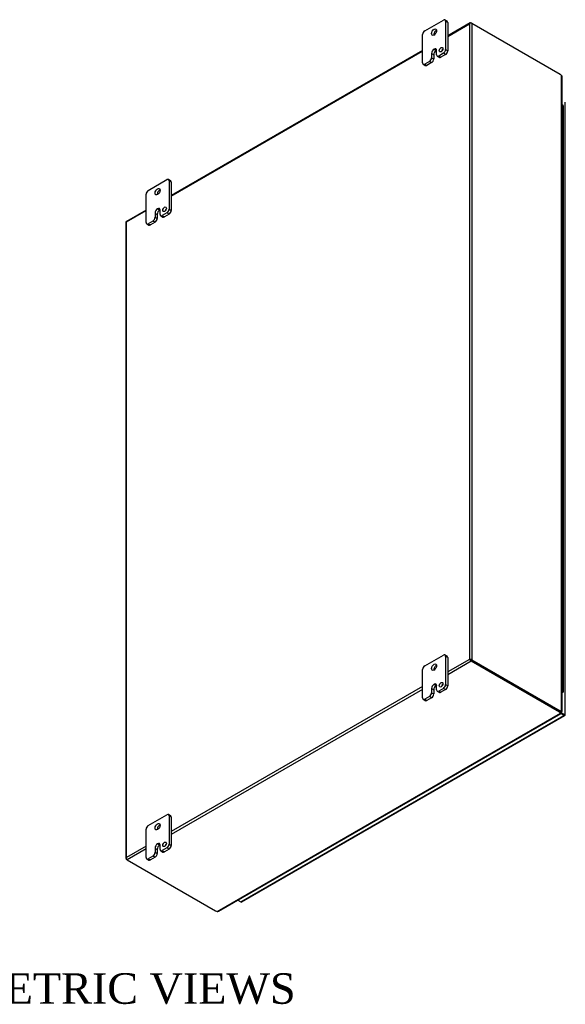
# Model space of a CAD drawing. Header units: inches. Extents: x 20 to 228, y 6 to 156.
# Tile 9 of 9: x 201 to 228, y 107 to 156. Entities that reach past the tile are written whole.
import ezdxf
from ezdxf.enums import TextEntityAlignment as Align

# ---------------------------------------------------------------- set-up
doc = ezdxf.new("R2010")
doc.units = ezdxf.units.IN
doc.header["$MEASUREMENT"] = 0
for name, color, linetype in [('COM48498', 7, 'CONTINUOUS'), ('COM71782-5', 7, 'CONTINUOUS'), ('DEFAULT', 7, 'CONTINUOUS'), ('FET07710', 7, 'CONTINUOUS'), ('HNG10620-44B', 7, 'CONTINUOUS'), ('HNG10620-44C', 7, 'CONTINUOUS'), ('HNG10620-44P', 7, 'CONTINUOUS')]:
    doc.layers.add(name, color=color, linetype=linetype)
doc.styles.add('SEACAD_TIMES_NEW_ROMAN', font='times.ttf')

msp = doc.modelspace()

# ---------------------------------------------------------------- linework, layer by layer
at = {"layer": 'COM48498', "color": 7}
for p, q in [((223.367, 155.471), (222.259, 154.831)), ((222.259, 154.802), (223.329, 155.42)), ((223.329, 155.42), (223.329, 124.208)), ((223.353, 155.453), (223.353, 155.453)), ((223.41, 155.467), (223.451, 155.444)), ((227.788, 152.94), (223.451, 155.444)), ((223.451, 155.444), (223.451, 124.184)), ((221.022, 154.117), (208.682, 146.993)), ((208.682, 146.964), (221.022, 154.088)), ((227.855, 121.661), (227.855, 152.882)), ((227.88, 121.647), (227.88, 152.826)), ((207.445, 146.279), (206.478, 145.72)), ((206.481, 145.693), (207.445, 146.25)), ((206.455, 145.681), (206.455, 114.422)), ((206.481, 114.48), (206.481, 145.693)), ((223.329, 124.208), (222.259, 123.59)), ((223.41, 124.114), (222.259, 123.449)), ((223.37, 124.184), (223.329, 124.208)), ((223.353, 124.194), (223.41, 124.161)), ((223.353, 124.194), (223.41, 124.161)), ((223.41, 124.161), (227.747, 121.657)), ((227.747, 121.657), (223.41, 124.161)), ((227.747, 121.61), (223.41, 124.114)), ((223.451, 124.184), (227.788, 121.681)), ((221.022, 122.875), (208.682, 115.751)), ((221.022, 122.734), (208.682, 115.61)), ((210.941, 111.83), (227.797, 121.562)), ((211.002, 111.836), (227.822, 121.547)), ((227.788, 121.681), (227.747, 121.657)), ((227.747, 121.61), (227.747, 121.657)), ((227.797, 121.609), (227.797, 121.562)), ((227.804, 121.579), (227.815, 121.572)), ((227.804, 121.579), (227.815, 121.572)), ((227.809, 121.571), (227.824, 121.551)), ((227.814, 121.638), (227.855, 121.661)), ((227.855, 121.64), (227.843, 121.646)), ((227.844, 121.646), (227.855, 121.64)), ((227.852, 121.647), (227.878, 121.643)), ((207.445, 115.037), (206.481, 114.48)), ((207.445, 114.896), (206.521, 114.363)), ((206.464, 114.443), (206.464, 114.443)), ((206.521, 114.363), (206.481, 114.386)), ((206.521, 114.363), (210.858, 111.859))]:
    msp.add_line(p, q, dxfattribs=at)
for centre, radius, start, end in [((227.805, 152.826), 0.0746, 0.3232, 48.8002), ((227.875, 121.613), 0.0781, 187.3468, 212.3906), ((227.775, 121.543), 0.0494, 8.366, 35.9004), ((227.849, 121.569), 0.0781, 87.6094, 112.6532), ((227.86, 121.689), 0.0494, 264.0996, 291.6339), ((210.966, 111.901), 0.0745, 251.1668, 299.6948)]:
    msp.add_arc(centre, radius, start, end, dxfattribs=at)
for centre, major_axis, ratio, start_param, end_param in [((223.39, 155.385), (0.061, 0.106), 0.577982, 1.230411, 1.570248), ((223.39, 155.385), (0.061, 0.106), 0.577982, 1.231508, 1.571345), ((223.41, 155.397), (0.0432, -0.0748), 0.57735, 2.356194, 3.587154), ((223.39, 155.408), (0.0864, 0), 0.57735, 0.785398, 2.016358), ((227.788, 152.777), (-0.1, 0.173), 0.57735, 5.006396, 5.497787), ((206.542, 145.681), (0.0864, 0), 0.57735, 2.696031, 3.141593), ((206.521, 145.646), (0.0432, -0.0748), 0.57735, 3.141593, 3.587154), ((206.542, 145.657), (-0.0863, 0.0499), 0.000948, 0.445015, 0.784852), ((206.542, 145.657), (-0.0864, 0.0498), 0.000948, -0.784852, -0.445015), ((223.39, 124.172), (-0.0864, 0.0498), 0.000948, -1.124689, -0.784852), ((223.39, 124.172), (-0.0863, 0.0499), 0.000948, 0.784852, 1.124689), ((223.39, 124.149), (0.0864, 0), 0.57735, 0.785398, 2.016358), ((223.41, 124.184), (0.0432, -0.0748), 0.57735, 4.266828, 5.497787), ((223.39, 124.172), (0.0288, -0.0166), 0.000948, 0.785944, 2.356741), ((223.39, 124.172), (0.0288, -0.0166), 0.000948, 3.926445, 5.497241), ((227.747, 121.82), (0.1, -0.173), 0.57735, 5.497787, 5.989178), ((227.606, 121.575), (0.2, 0), 0.57735, 0.294007, 0.785398), ((227.606, 121.528), (0.2, 0), 0.57735, 0.294007, 0.785398), ((227.788, 121.844), (0.1, -0.173), 0.57735, 5.497787, 5.989178), ((206.542, 114.422), (0.0864, 0), 0.57735, 2.696031, 3.926991), ((206.542, 114.445), (-0.061, -0.106), 0.577982, 4.712938, 5.052774), ((206.542, 114.445), (-0.061, -0.106), 0.577982, 4.71184, 5.051677), ((206.521, 114.433), (0.0432, -0.0748), 0.57735, 4.266828, 5.497787), ((210.999, 111.941), (-0.2, 0), 0.57735, 0.785398, 1.276789)]:
    msp.add_ellipse(centre, major_axis=major_axis, ratio=ratio, start_param=start_param, end_param=end_param, dxfattribs=at)
for points, knots in [([(227.797, 121.602), (227.797, 121.603), (227.797, 121.603), (227.797, 121.605), (227.797, 121.607), (227.797, 121.609)], [0.6694376, 0.6694376, 0.6694376, 0.6694376, 0.75, 0.75, 1, 1, 1, 1]), ([(227.824, 121.551), (227.824, 121.55), (227.824, 121.549), (227.824, 121.548), (227.823, 121.548), (227.822, 121.547), (227.821, 121.547), (227.82, 121.547), (227.819, 121.547), (227.816, 121.547), (227.813, 121.549), (227.809, 121.551), (227.805, 121.554), (227.801, 121.558), (227.798, 121.56), (227.797, 121.562)], [0, 0, 0, 0, 0.058508, 0.117588, 0.177234, 0.23744, 0.298196, 0.359495, 0.421327, 0.483683, 0.609872, 0.738031, 0.824554, 0.911887, 1, 1, 1, 1]), ([(227.855, 121.661), (227.856, 121.661), (227.858, 121.66), (227.861, 121.659), (227.865, 121.658), (227.867, 121.657), (227.87, 121.656), (227.872, 121.655), (227.874, 121.654), (227.876, 121.653), (227.878, 121.651), (227.879, 121.649), (227.88, 121.647), (227.88, 121.645), (227.878, 121.644), (227.878, 121.643)], [0, 0, 0, 0, 0.058839, 0.117335, 0.175479, 0.233264, 0.290679, 0.347718, 0.404373, 0.460635, 0.516498, 0.640635, 0.762642, 0.882451, 1, 1, 1, 1])]:
    msp.add_open_spline(points, degree=3, knots=knots, dxfattribs=at)
at = {"layer": 'COM71782-5', "color": 7}
for p, q in [((228.034, 121.492), (228.034, 151.579)), ((212.104, 112.297), (227.968, 121.456)), ((212.147, 112.293), (228.011, 121.452)), ((227.58, 121.754), (227.58, 121.754)), ((227.602, 121.741), (227.602, 121.741)), ((227.797, 121.602), (227.968, 121.504)), ((227.968, 121.503), (227.797, 121.602)), ((227.968, 121.456), (227.817, 121.544)), ((227.968, 121.504), (227.968, 121.503)), ((228.026, 121.47), (227.968, 121.504)), ((227.968, 121.503), (227.968, 121.503)), ((227.968, 121.503), (228.009, 121.48)), ((228.026, 121.47), (227.968, 121.503)), ((211.953, 112.385), (212.104, 112.297))]:
    msp.add_line(p, q, dxfattribs=at)
for centre, major_axis, ratio, start_param, end_param in [((227.948, 121.515), (-0.0288, 0.0166), 0.000948, 2.356741, 3.927537), ((227.948, 121.515), (-0.0288, 0.0166), 0.000948, 2.355648, 3.926445), ((227.968, 121.527), (-0.0432, 0.0748), 0.57735, 2.356194, 3.587154), ((227.948, 121.515), (0.0864, -0.0498), 0.000948, -0.784852, -0.445015), ((227.948, 121.515), (0.0863, -0.0499), 0.000948, 0.445015, 0.784852), ((227.948, 121.492), (-0.0864, 0), 0.57735, 2.696031, 3.141593), ((212.104, 112.368), (-0.0432, 0.0748), 0.57735, 2.356194, 3.141593)]:
    msp.add_ellipse(centre, major_axis=major_axis, ratio=ratio, start_param=start_param, end_param=end_param, dxfattribs=at)
at = {"layer": 'FET07710', "color": 7}
for p, q in [((221.128, 155.077), (222.047, 155.607)), ((222.228, 155.554), (222.122, 155.615)), ((222.153, 155.546), (222.153, 154.158)), ((222.259, 155.485), (222.153, 155.546)), ((222.259, 155.485), (222.259, 154.097)), ((221.022, 153.505), (221.022, 154.893)), ((221.464, 153.964), (221.464, 153.76)), ((221.464, 153.964), (221.57, 153.903)), ((221.57, 153.903), (221.57, 153.699)), ((221.588, 154.178), (221.587, 154.178)), ((221.587, 154.178), (221.693, 154.117)), ((221.588, 154.178), (221.693, 154.117)), ((221.693, 154.117), (221.693, 154.117)), ((221.711, 153.903), (221.711, 154.107)), ((221.742, 153.834), (221.848, 153.773)), ((222.047, 153.974), (221.817, 153.842)), ((221.817, 153.842), (221.923, 153.781)), ((222.153, 153.913), (221.923, 153.781)), ((222.153, 153.913), (222.047, 153.974)), ((222.153, 154.158), (222.259, 154.097)), ((221.053, 153.436), (221.158, 153.375)), ((221.358, 153.577), (221.128, 153.444)), ((221.128, 153.444), (221.233, 153.383)), ((221.464, 153.516), (221.233, 153.383)), ((221.464, 153.516), (221.358, 153.577)), ((221.464, 153.76), (221.57, 153.699)), ((207.551, 147.238), (208.47, 147.769)), ((208.651, 147.715), (208.545, 147.776)), ((208.577, 147.708), (208.577, 146.32)), ((208.682, 147.647), (208.577, 147.708)), ((208.682, 147.647), (208.682, 146.259)), ((207.445, 145.667), (207.445, 147.055)), ((207.888, 146.126), (207.888, 145.922)), ((207.888, 146.126), (207.993, 146.065)), ((207.993, 146.065), (207.993, 145.861)), ((208.011, 146.34), (208.011, 146.34)), ((208.011, 146.34), (208.117, 146.279)), ((208.011, 146.34), (208.117, 146.279)), ((208.117, 146.279), (208.117, 146.279)), ((208.134, 146.064), (208.134, 146.269)), ((208.47, 146.136), (208.241, 146.003)), ((208.576, 146.075), (208.346, 145.942)), ((208.576, 146.075), (208.47, 146.136)), ((208.577, 146.32), (208.682, 146.259)), ((207.476, 145.598), (207.582, 145.537)), ((207.781, 145.738), (207.551, 145.605)), ((207.551, 145.605), (207.657, 145.544)), ((207.887, 145.677), (207.657, 145.544)), ((207.887, 145.677), (207.781, 145.738)), ((207.888, 145.922), (207.993, 145.861)), ((208.166, 145.996), (208.271, 145.935)), ((208.241, 146.003), (208.346, 145.942)), ((221.128, 123.886), (222.047, 124.417)), ((222.228, 124.364), (222.122, 124.425)), ((222.153, 124.356), (222.153, 122.968)), ((222.259, 124.295), (222.153, 124.356)), ((222.259, 124.295), (222.259, 122.907)), ((221.022, 122.315), (221.022, 123.703)), ((221.588, 122.988), (221.587, 122.988)), ((221.587, 122.988), (221.693, 122.927)), ((221.588, 122.988), (221.693, 122.927)), ((221.693, 122.927), (221.693, 122.927)), ((221.711, 122.713), (221.711, 122.917)), ((222.153, 122.968), (222.259, 122.907)), ((221.358, 122.386), (221.128, 122.253)), ((221.464, 122.325), (221.358, 122.386)), ((221.464, 122.774), (221.464, 122.57)), ((221.464, 122.774), (221.57, 122.713)), ((221.464, 122.57), (221.57, 122.509)), ((221.57, 122.713), (221.57, 122.509)), ((221.742, 122.644), (221.848, 122.583)), ((222.047, 122.784), (221.817, 122.651)), ((221.817, 122.651), (221.923, 122.59)), ((222.153, 122.723), (221.923, 122.59)), ((222.153, 122.723), (222.047, 122.784)), ((221.053, 122.246), (221.158, 122.185)), ((221.128, 122.253), (221.233, 122.192)), ((221.464, 122.325), (221.233, 122.192)), ((207.551, 116.048), (208.47, 116.579)), ((208.651, 116.525), (208.545, 116.586)), ((208.577, 116.518), (208.577, 115.13)), ((208.682, 116.457), (208.577, 116.518)), ((208.682, 116.457), (208.682, 115.068)), ((207.445, 114.476), (207.445, 115.864)), ((208.011, 115.15), (208.011, 115.149)), ((208.011, 115.15), (208.117, 115.089)), ((208.011, 115.149), (208.117, 115.088)), ((208.577, 115.13), (208.682, 115.068)), ((207.888, 114.936), (207.888, 114.732)), ((207.888, 114.936), (207.993, 114.875)), ((207.888, 114.732), (207.993, 114.671)), ((207.993, 114.875), (207.993, 114.671)), ((208.117, 115.089), (208.117, 115.088)), ((208.134, 114.874), (208.134, 115.078)), ((208.166, 114.806), (208.271, 114.745)), ((208.47, 114.946), (208.241, 114.813)), ((208.241, 114.813), (208.346, 114.752)), ((208.576, 114.885), (208.346, 114.752)), ((208.576, 114.885), (208.47, 114.946)), ((207.476, 114.408), (207.582, 114.347)), ((207.781, 114.548), (207.551, 114.415)), ((207.551, 114.415), (207.657, 114.354)), ((207.887, 114.487), (207.657, 114.354)), ((207.887, 114.487), (207.781, 114.548))]:
    msp.add_line(p, q, dxfattribs=at)
for centre, major_axis, start_param, end_param in [((222.047, 155.485), (-0.075, -0.13), 2.356194, 3.926991), ((222.153, 155.424), (-0.075, -0.13), 2.356194, 3.141593), ((221.128, 154.954), (0.075, 0.13), 0.785398, 2.356194), ((221.693, 154.954), (0.088, 0.152), 0.649107, 2.492486), ((221.587, 154.036), (0.087, 0.151), 0.785398, 2.356194), ((221.693, 153.975), (0.087, 0.151), 0.785398, 2.356194), ((221.588, 154.036), (-0.087, -0.151), 2.356194, 3.926991), ((221.693, 153.975), (-0.087, -0.151), 3.793313, 3.926991), ((221.817, 153.964), (0.075, 0.13), 2.356194, 3.926991), ((222.038, 154.092), (0.062, 0.108), 1.008936, 2.132657), ((222.047, 154.097), (-0.075, -0.13), 0.785398, 2.356194), ((222.153, 154.036), (0.075, 0.13), 3.926991, 5.497787), ((221.128, 153.566), (0.075, 0.13), 2.356194, 3.926991), ((221.233, 153.505), (0.075, 0.13), 3.141593, 3.926991), ((221.358, 153.699), (-0.075, -0.13), 0.785398, 2.356194), ((221.464, 153.638), (0.075, 0.13), 3.926991, 5.497787), ((221.923, 153.903), (0.075, 0.13), 3.141593, 3.926991), ((208.47, 147.647), (-0.075, -0.13), 2.356194, 3.926991), ((208.576, 147.585), (-0.075, -0.13), 2.356194, 3.141593), ((207.551, 147.116), (0.075, 0.13), 0.785398, 2.356194), ((208.117, 147.116), (0.087, 0.152), 0.649107, 2.492486), ((208.011, 146.197), (0.087, 0.151), 0.785398, 2.356194), ((208.117, 146.136), (0.087, 0.151), 0.785398, 2.356194), ((208.011, 146.197), (-0.087, -0.151), 2.356194, 3.926991), ((208.117, 146.136), (-0.087, -0.151), 3.793313, 3.926991), ((208.241, 146.126), (0.075, 0.13), 2.356194, 3.926991), ((208.461, 146.254), (0.062, 0.108), 1.008936, 2.132657), ((208.47, 146.258), (-0.075, -0.13), 0.785398, 2.356194), ((208.576, 146.197), (0.075, 0.13), 3.926991, 5.497787), ((207.551, 145.728), (0.075, 0.13), 2.356194, 3.926991), ((207.781, 145.861), (-0.075, -0.13), 0.785398, 2.356194), ((207.887, 145.8), (0.075, 0.13), 3.926991, 5.497787), ((208.346, 146.065), (0.075, 0.13), 3.141593, 3.926991), ((207.657, 145.667), (0.075, 0.13), 3.141593, 3.926991), ((222.047, 124.295), (-0.075, -0.13), 2.356194, 3.926991), ((222.153, 124.234), (-0.075, -0.13), 2.356194, 3.141593), ((221.128, 123.764), (0.075, 0.13), 0.785398, 2.356194), ((221.693, 123.764), (0.088, 0.152), 0.649107, 2.492486), ((221.587, 122.845), (0.087, 0.151), 0.785398, 2.356194), ((221.693, 122.784), (0.087, 0.151), 0.785398, 2.356194), ((221.588, 122.846), (-0.087, -0.151), 2.356194, 3.926991), ((221.693, 122.785), (-0.087, -0.151), 3.793313, 3.926991), ((222.038, 122.902), (0.062, 0.108), 1.008936, 2.132657), ((222.047, 122.907), (-0.075, -0.13), 0.785398, 2.356194), ((222.153, 122.846), (0.075, 0.13), 3.926991, 5.497787), ((221.358, 122.509), (-0.075, -0.13), 0.785398, 2.356194), ((221.464, 122.448), (0.075, 0.13), 3.926991, 5.497787), ((221.817, 122.774), (0.075, 0.13), 2.356194, 3.926991), ((221.923, 122.713), (0.075, 0.13), 3.141593, 3.926991), ((221.128, 122.376), (0.075, 0.13), 2.356194, 3.926991), ((221.233, 122.315), (0.075, 0.13), 3.141593, 3.926991), ((208.47, 116.456), (-0.075, -0.13), 2.356194, 3.926991), ((208.117, 115.926), (0.088, 0.152), 0.649107, 2.492486), ((208.576, 116.395), (-0.075, -0.13), 2.356194, 3.141593), ((207.551, 115.926), (0.075, 0.13), 0.785398, 2.356194), ((208.011, 115.007), (0.087, 0.151), 0.785398, 2.356194), ((208.011, 115.007), (-0.087, -0.151), 2.356194, 3.926991), ((208.461, 115.063), (0.062, 0.108), 1.008936, 2.132657), ((208.47, 115.068), (-0.075, -0.13), 0.785398, 2.356194), ((207.781, 114.671), (-0.075, -0.13), 0.785398, 2.356194), ((207.887, 114.609), (0.075, 0.13), 3.926991, 5.497787), ((208.117, 114.946), (0.087, 0.151), 0.785398, 2.356194), ((208.117, 114.946), (-0.087, -0.151), 3.793313, 3.926991), ((208.241, 114.936), (0.075, 0.13), 2.356194, 3.926991), ((208.346, 114.874), (0.075, 0.13), 3.141593, 3.926991), ((208.576, 115.007), (0.075, 0.13), 3.926991, 5.497787), ((207.551, 114.538), (0.075, 0.13), 2.356194, 3.926991), ((207.657, 114.477), (0.075, 0.13), 3.141593, 3.926991)]:
    msp.add_ellipse(centre, major_axis=major_axis, ratio=0.57735, start_param=start_param, end_param=end_param, dxfattribs=at)
for centre, major_axis in [((221.587, 155.015), (0.088, 0.152)), ((221.932, 154.153), (0.062, 0.108)), ((208.011, 147.177), (0.088, 0.152)), ((208.356, 146.315), (0.062, 0.108)), ((221.587, 123.825), (0.088, 0.152)), ((221.932, 122.963), (0.063, 0.108)), ((208.011, 115.987), (0.088, 0.152)), ((208.356, 115.124), (0.062, 0.108))]:
    msp.add_ellipse(centre, major_axis=major_axis, ratio=0.57735, dxfattribs=at)
at = {"layer": 'HNG10620-44B', "color": 7}
for p, q in [((227.938, 150.072), (227.938, 150.725)), ((227.938, 148.765), (227.938, 149.418)), ((227.938, 147.459), (227.938, 148.112)), ((227.938, 146.152), (227.938, 146.806)), ((227.938, 144.846), (227.938, 145.499)), ((227.938, 143.54), (227.938, 144.193)), ((227.938, 142.233), (227.938, 142.886)), ((227.938, 140.927), (227.938, 141.58)), ((227.938, 139.62), (227.938, 140.274)), ((227.938, 138.314), (227.938, 138.967)), ((227.938, 137.008), (227.938, 137.661)), ((227.938, 135.701), (227.938, 136.354)), ((227.938, 134.395), (227.938, 135.048)), ((227.938, 133.088), (227.938, 133.742)), ((227.938, 131.782), (227.938, 132.435)), ((227.938, 130.476), (227.938, 131.129)), ((227.938, 129.169), (227.938, 129.822)), ((227.938, 127.863), (227.938, 128.516)), ((227.938, 126.557), (227.938, 127.21)), ((227.938, 125.25), (227.938, 125.903)), ((227.938, 123.944), (227.938, 124.597)), ((227.938, 122.637), (227.938, 123.291))]:
    msp.add_line(p, q, dxfattribs=at)
for centre, major_axis, start_param, end_param in [((227.815, 150.725), (-0.123, 0), 3.141593, 4.157881), ((227.815, 150.072), (-0.123, 0), 3.141593, 4.157881), ((227.815, 149.418), (-0.123, 0), 3.141593, 4.157881), ((227.815, 148.765), (-0.123, 0), 3.141593, 4.157881), ((227.815, 148.112), (-0.123, 0), 3.141593, 4.157881), ((227.815, 147.459), (-0.123, 0), 3.141593, 4.157881), ((227.815, 146.806), (-0.123, 0), 3.141593, 4.157881), ((227.815, 146.152), (-0.123, 0), 3.141593, 4.157881), ((227.815, 145.499), (-0.123, 0), 3.141593, 4.157881), ((227.815, 144.846), (-0.123, 0), 3.141593, 4.157881), ((227.815, 144.193), (-0.123, 0), 3.141593, 4.157881), ((227.815, 143.54), (-0.123, 0), 3.141593, 4.157881), ((227.815, 142.886), (-0.123, 0), 3.141593, 4.157881), ((227.815, 142.233), (-0.123, 0), 3.141593, 4.157881), ((227.815, 141.58), (-0.123, 0), 3.141593, 4.157881), ((227.815, 140.927), (-0.123, 0), 3.141593, 4.157881), ((227.815, 140.274), (-0.123, 0), 3.141593, 4.157881), ((227.815, 139.62), (-0.123, 0), 3.141593, 4.157881), ((227.815, 138.967), (-0.123, 0), 3.141593, 4.157881), ((227.815, 138.314), (-0.123, 0), 3.141593, 4.157881), ((227.815, 137.661), (-0.123, 0), 3.141593, 4.157881), ((227.815, 137.008), (-0.123, 0), 3.141593, 4.157881), ((227.815, 136.354), (-0.123, 0), 3.141593, 4.157881), ((227.815, 135.701), (-0.123, 0), 3.141593, 4.157881), ((227.815, 135.048), (-0.123, 0), 3.141593, 4.157881), ((227.815, 134.395), (-0.123, 0), 3.141593, 4.157881), ((227.815, 133.742), (-0.123, 0), 3.141593, 4.157881), ((227.815, 133.088), (-0.123, 0), 3.141593, 4.157881), ((227.815, 132.435), (-0.123, 0), 3.141593, 4.157881), ((227.815, 131.782), (-0.123, 0), 3.141593, 4.157881), ((227.815, 131.129), (-0.123, 0), 3.141593, 4.157881), ((227.815, 130.476), (-0.123, 0), 3.141593, 4.157881), ((227.815, 129.822), (-0.123, 0), 3.141593, 4.157881), ((227.815, 129.169), (-0.123, 0), 3.141593, 4.157881), ((227.815, 128.516), (-0.123, 0), 3.141593, 4.157881), ((227.815, 127.863), (-0.123, 0), 3.141593, 4.157881), ((227.815, 127.21), (-0.123, 0), 3.141593, 4.157881), ((227.815, 126.557), (-0.123, 0), 3.141593, 4.157881), ((227.815, 125.903), (-0.123, 0), 3.141593, 4.157881), ((227.815, 125.25), (-0.123, 0), 3.141593, 4.157881), ((227.815, 124.597), (-0.123, 0), 3.141593, 4.157881), ((227.815, 123.944), (-0.123, 0), 3.141593, 4.157881), ((227.815, 123.291), (-0.123, 0), 3.141593, 4.157881), ((227.815, 122.637), (-0.123, 0), 2.125304, 4.157881), ((227.815, 122.637), (-0.075, 0), 2.612966, 3.670219)]:
    msp.add_ellipse(centre, major_axis=major_axis, ratio=0.57735, start_param=start_param, end_param=end_param, dxfattribs=at)
at = {"layer": 'HNG10620-44C', "color": 7}
for p, q in [((227.938, 150.725), (227.938, 151.378)), ((227.938, 149.418), (227.938, 150.072)), ((227.938, 148.112), (227.938, 148.765)), ((227.938, 146.806), (227.938, 147.459)), ((227.938, 145.499), (227.938, 146.152)), ((227.938, 144.193), (227.938, 144.846)), ((227.938, 142.886), (227.938, 143.54)), ((227.938, 141.58), (227.938, 142.233)), ((227.938, 140.274), (227.938, 140.927)), ((227.938, 138.967), (227.938, 139.62)), ((227.938, 137.661), (227.938, 138.314)), ((227.938, 136.354), (227.938, 137.008)), ((227.938, 135.048), (227.938, 135.701)), ((227.938, 133.742), (227.938, 134.395)), ((227.938, 132.435), (227.938, 133.088)), ((227.938, 131.129), (227.938, 131.782)), ((227.938, 129.822), (227.938, 130.476)), ((227.938, 128.516), (227.938, 129.169)), ((227.938, 127.21), (227.938, 127.863)), ((227.938, 125.903), (227.938, 126.557)), ((227.938, 124.597), (227.938, 125.25)), ((227.938, 123.291), (227.938, 123.944))]:
    msp.add_line(p, q, dxfattribs=at)
for centre in [(227.815, 151.378), (227.815, 150.725), (227.815, 150.072), (227.815, 149.418), (227.815, 148.765), (227.815, 148.112), (227.815, 147.459), (227.815, 146.806), (227.815, 146.152), (227.815, 145.499), (227.815, 144.846), (227.815, 144.193), (227.815, 143.54), (227.815, 142.886), (227.815, 142.233), (227.815, 141.58), (227.815, 140.927), (227.815, 140.274), (227.815, 139.62), (227.815, 138.967), (227.815, 138.314), (227.815, 137.661), (227.815, 137.008), (227.815, 136.354), (227.815, 135.701), (227.815, 135.048), (227.815, 134.395), (227.815, 133.742), (227.815, 133.088), (227.815, 132.435), (227.815, 131.782), (227.815, 131.129), (227.815, 130.476), (227.815, 129.822), (227.815, 129.169), (227.815, 128.516), (227.815, 127.863), (227.815, 127.21), (227.815, 126.557), (227.815, 125.903), (227.815, 125.25), (227.815, 124.597), (227.815, 123.944), (227.815, 123.291)]:
    msp.add_ellipse(centre, major_axis=(0.123, 0), ratio=0.57735, start_param=0, end_param=1.016289, dxfattribs=at)
at = {"layer": 'HNG10620-44P', "color": 7}
for start_param, end_param in [(0, 0.528627), (5.754558, 6.283185)]:
    msp.add_ellipse((227.815, 122.637), major_axis=(0.075, 0), ratio=0.57735, start_param=start_param, end_param=end_param, dxfattribs=at)

# ---------------------------------------------------------------- texts
at = {"layer": 'DEFAULT', "color": 7, "style": 'SEACAD_TIMES_NEW_ROMAN'}
msp.add_text('ISOMETRIC VIEWS', height=1.5, dxfattribs=at).set_placement((194.841, 108.792), align=Align.TOP_LEFT)

doc.saveas('drawing.dxf')
